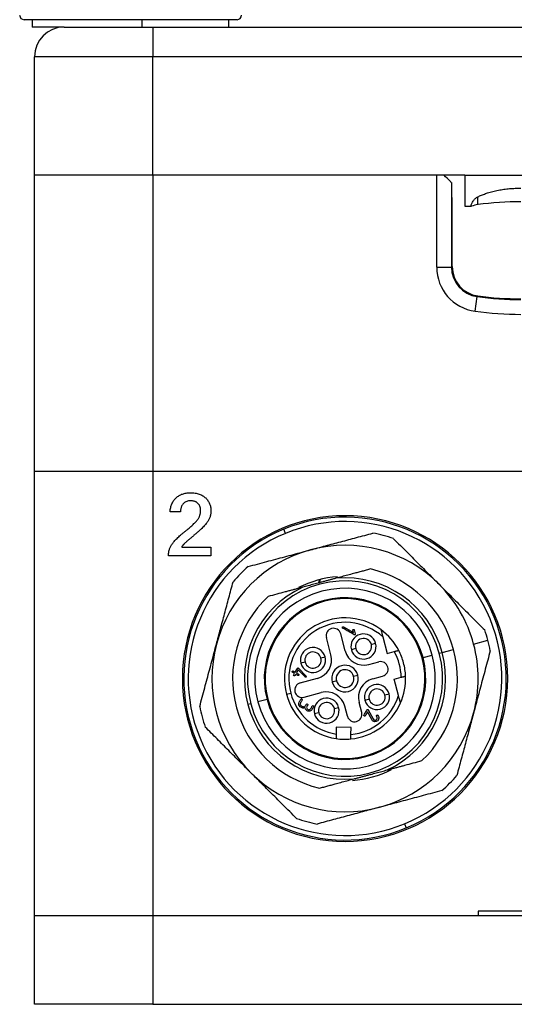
# Model space of a CAD drawing. Header units: inches. Extents: x 0.46 to 8.15, y 1.66 to 8.79.
# Tile 5 of 14: x 6.36 to 7.02, y 4.35 to 5.66. Entities that reach past the tile are written whole.
import ezdxf

# ---------------------------------------------------------------- set-up
doc = ezdxf.new("R2010")
doc.units = ezdxf.units.IN
doc.header["$MEASUREMENT"] = 0

msp = doc.modelspace()

# ---------------------------------------------------------------- linework, layer by layer
at = {"color": 7, "linetype": 'Continuous', "lineweight": 25}
for p, q in [((6.5012, 5.658), (6.3638, 5.658)), ((6.3746, 5.658), (6.3746, 5.6481)), ((6.6473, 5.658), (6.5012, 5.658)), ((6.5204, 5.658), (6.5204, 5.6481)), ((6.6364, 5.6481), (6.6364, 5.658)), ((6.417, 5.6481), (6.3746, 5.6481)), ((6.417, 5.6481), (6.5351, 5.6481)), ((6.5351, 5.6481), (6.5351, 5.6088)), ((6.5351, 5.6481), (7.5784, 5.6481)), ((6.3776, 5.4513), (6.3776, 5.6088)), ((6.5351, 5.6088), (6.3776, 5.6088)), ((6.5351, 5.4513), (6.5351, 5.6088)), ((7.5193, 5.6088), (6.5351, 5.6088)), ((6.5351, 5.4513), (6.3776, 5.4513)), ((6.3776, 5.0576), (6.3776, 5.4513)), ((6.9504, 5.4513), (6.5351, 5.4513)), ((6.5351, 5.4513), (6.5351, 5.0576)), ((6.913, 5.4513), (6.5351, 5.4513)), ((6.913, 5.3289), (6.913, 5.4513)), ((6.9504, 5.4513), (7.104, 5.4513)), ((6.9504, 5.4513), (6.9504, 5.4099)), ((6.9327, 5.4414), (6.9327, 5.3289)), ((6.9327, 5.4217), (6.9337, 5.4217)), ((6.9337, 5.3297), (6.9337, 5.4217)), ((6.9504, 5.4099), (6.9593, 5.4099)), ((6.913, 5.3289), (6.9327, 5.3289)), ((6.9641, 5.2704), (6.9668, 5.2899)), ((6.3776, 4.467), (6.3776, 5.0576)), ((6.3776, 5.0576), (6.5351, 5.0576)), ((6.5351, 5.0576), (6.5351, 4.467)), ((6.5351, 5.0576), (7.5193, 5.0576)), ((6.5718, 5.0036), (6.5581, 5.0036)), ((6.7117, 4.975), (6.7095, 4.9805)), ((6.5737, 4.9569), (6.6125, 4.9569)), ((6.6125, 4.9569), (6.6125, 4.9453)), ((6.6125, 4.9453), (6.556, 4.9453)), ((6.7566, 4.9134), (6.7558, 4.9093)), ((6.7889, 4.8507), (6.8022, 4.8431)), ((6.8022, 4.8431), (6.8014, 4.8462)), ((6.8033, 4.8467), (6.8047, 4.8414)), ((6.7723, 4.8137), (6.7662, 4.8365)), ((6.7913, 4.8188), (6.7852, 4.8416)), ((6.8414, 4.8373), (6.8472, 4.8154)), ((6.9621, 4.8278), (6.9811, 4.8329)), ((6.8051, 4.8218), (6.7994, 4.8203)), ((6.826, 4.8274), (6.8317, 4.8289)), ((6.8472, 4.8154), (6.8566, 4.8179)), ((6.9203, 4.8166), (6.9355, 4.8207)), ((6.7588, 4.8094), (6.7645, 4.8109)), ((6.8937, 4.8095), (6.8948, 4.8098)), ((6.8948, 4.8098), (6.907, 4.8131)), ((6.9165, 4.8156), (6.9203, 4.8166)), ((6.7247, 4.7904), (6.7277, 4.7955)), ((6.7287, 4.7934), (6.7264, 4.7894)), ((6.7378, 4.7841), (6.7287, 4.7934)), ((6.7292, 4.7957), (6.7392, 4.7854)), ((6.7379, 4.8038), (6.7322, 4.8023)), ((6.8227, 4.8007), (6.836, 4.8042)), ((6.7314, 4.7762), (6.7542, 4.7823)), ((6.7796, 4.7789), (6.7739, 4.7774)), ((6.8024, 4.785), (6.8081, 4.7866)), ((6.8278, 4.7816), (6.8411, 4.7852)), ((6.8564, 4.7812), (6.8658, 4.7837)), ((6.8623, 4.7593), (6.8564, 4.7812)), ((6.6872, 4.7542), (6.675, 4.7509)), ((6.6883, 4.7545), (6.6872, 4.7542)), ((6.713, 4.7611), (6.7187, 4.7626)), ((6.7365, 4.7572), (6.7593, 4.7633)), ((6.8231, 4.7546), (6.8174, 4.753)), ((6.8441, 4.7602), (6.8498, 4.7617)), ((6.6655, 4.7484), (6.6617, 4.7473)), ((6.7768, 4.7422), (6.7825, 4.7437)), ((6.7942, 4.7319), (6.7906, 4.7452)), ((6.8132, 4.737), (6.8097, 4.7503)), ((6.822, 4.7403), (6.8285, 4.7283)), ((6.7559, 4.7366), (6.7502, 4.735)), ((6.8266, 4.7275), (6.8211, 4.7379)), ((6.7794, 4.7173), (6.7792, 4.7081)), ((6.7991, 4.7168), (6.7794, 4.7173)), ((6.7989, 4.7076), (6.7991, 4.7168)), ((6.8703, 4.589), (6.8725, 4.5835)), ((6.3776, 4.3489), (6.3776, 4.467)), ((6.3776, 4.467), (6.5351, 4.467)), ((6.5351, 4.467), (6.5351, 4.3489)), ((6.5351, 4.467), (7.5193, 4.467)), ((7.0863, 4.4729), (6.9681, 4.4729)), ((6.9681, 4.4729), (6.9681, 4.467)), ((6.5351, 4.3489), (6.3776, 4.3489)), ((6.5351, 4.3489), (7.5193, 4.3489))]:
    msp.add_line(p, q, dxfattribs=at)
at = {"color": 7, "linetype": 'Continuous', "lineweight": 25, "flags": 128}
msp.add_lwpolyline([(6.7578, 4.9137), (6.7573, 4.9122), (6.7568, 4.9096)], dxfattribs=at)
at = {"color": 7, "linetype": 'Continuous', "lineweight": 25}
for centre, radius, start, end in [((6.3638, 5.6639), 0.00591, 180, 270), ((6.6473, 5.6639), 0.00591, 270, 0), ((6.417, 5.6088), 0.0394, 90, 180), ((6.9731, 5.373), 0.0394, 97.6126, 110.2591), ((7.0252, 4.9828), 0.4331, 90, 97.6126), ((6.9721, 5.3289), 0.0591, 180, 262.2414), ((6.9721, 5.3289), 0.0394, 180, 262.2414), ((6.9731, 5.3297), 0.0394, 180, 262.3859), ((7.0252, 5.719), 0.4331, 262.2414, 270), ((7.0252, 5.72), 0.4331, 262.3859, 270), ((7.0252, 5.719), 0.4528, 262.2414, 270), ((6.791, 4.782), 0.2165, 90, 270), ((6.791, 4.782), 0.2146, 292.3302, 112.3302), ((6.791, 4.782), 0.2087, 292.3302, 112.3302), ((6.791, 4.782), 0.2165, 270, 90), ((6.791, 4.782), 0.2146, 112.3302, 292.3302), ((6.791, 4.782), 0.2087, 112.3302, 292.3302), ((6.791, 4.782), 0.1969, 70.8412, 79.1573), ((6.791, 4.782), 0.1772, 104.9992, 164.9992), ((6.791, 4.782), 0.1772, 44.9992, 104.9992), ((6.791, 4.782), 0.1969, 130.8412, 139.1573), ((6.791, 4.782), 0.1496, 14.9992, 76.8327), ((6.791, 4.782), 0.1299, 14.9992, 194.9992), ((6.791, 4.782), 0.1358, 94.1566, 117.0654), ((6.791, 4.782), 0.1339, 14.9992, 95.161), ((6.791, 4.782), 0.1339, 114.8375, 194.9992), ((6.791, 4.782), 0.1201, 14.9992, 194.9992), ((6.791, 4.782), 0.1772, 14.9992, 44.9992), ((6.791, 4.782), 0.1496, 133.1658, 256.8327), ((6.791, 4.782), 0.1075, 14.9992, 194.9992), ((6.791, 4.782), 0.1063, 14.9992, 194.9992), ((6.791, 4.782), 0.0807, 53.694, 194.9992), ((6.791, 4.782), 0.0748, 47.6361, 194.9992), ((6.7757, 4.839), 0.00984, 14.9992, 194.9992), ((6.791, 4.782), 0.0807, 27.6796, 53.694), ((6.791, 4.782), 0.1969, 14.9992, 19.1573), ((6.8156, 4.8246), 0.0167, 14.9992, 194.9992), ((6.8156, 4.8246), 0.0108, 14.9992, 194.9992), ((6.791, 4.782), 0.1969, 10.8412, 14.9992), ((6.791, 4.782), 0.1772, 164.9992, 224.9992), ((6.7484, 4.8066), 0.0167, 14.9992, 194.9992), ((6.7484, 4.8066), 0.0108, 14.9992, 194.9992), ((6.816, 4.8254), 0.0256, 194.9992, 284.9992), ((6.8156, 4.8246), 0.0167, 194.9992, 14.9992), ((6.8156, 4.8246), 0.0108, 194.9992, 14.9992), ((6.791, 4.782), 0.0748, 1.299, 28.6995), ((6.791, 4.782), 0.0807, 14.9992, 27.6796), ((6.791, 4.782), 0.1496, 313.1658, 14.9992), ((6.791, 4.782), 0.1772, 344.9992, 14.9992), ((6.791, 4.782), 0.1299, 194.9992, 14.9992), ((6.791, 4.782), 0.1201, 194.9992, 14.9992), ((6.791, 4.782), 0.1075, 194.9992, 14.9992), ((6.791, 4.782), 0.1063, 194.9992, 14.9992), ((6.7484, 4.8066), 0.0167, 194.9992, 14.9992), ((6.7484, 4.8066), 0.0108, 194.9992, 14.9992), ((6.7476, 4.807), 0.0256, 284.9992, 14.9992), ((6.8385, 4.7947), 0.00984, 284.9992, 104.9992), ((6.791, 4.782), 0.1339, 294.8375, 14.9992), ((6.791, 4.782), 0.0177, 14.9992, 194.9992), ((6.791, 4.782), 0.0118, 14.9992, 194.9992), ((6.791, 4.782), 0.0807, 2.3188, 14.9992), ((6.791, 4.782), 0.0177, 194.9992, 14.9992), ((6.791, 4.782), 0.0118, 194.9992, 14.9992), ((6.8344, 4.7569), 0.0256, 104.9992, 194.9992), ((6.791, 4.782), 0.0807, 336.3045, 2.3188), ((6.7339, 4.7667), 0.00984, 104.9992, 194.9992), ((6.8336, 4.7574), 0.0167, 14.9992, 194.9992), ((6.8336, 4.7574), 0.0108, 14.9992, 194.9992), ((6.791, 4.782), 0.0807, 194.9992, 261.4945), ((6.791, 4.782), 0.0748, 194.9992, 260.9384), ((6.7339, 4.7667), 0.00984, 194.9992, 284.9992), ((6.7664, 4.7394), 0.0167, 14.9992, 194.9992), ((6.7659, 4.7386), 0.0256, 14.9992, 104.9992), ((6.791, 4.782), 0.0748, 276.0601, 342.3623), ((6.8336, 4.7574), 0.0167, 194.9992, 14.9992), ((6.8336, 4.7574), 0.0108, 194.9992, 14.9992), ((6.791, 4.782), 0.1969, 190.8412, 199.1573), ((6.791, 4.782), 0.1339, 194.9992, 275.161), ((6.7664, 4.7394), 0.0167, 194.9992, 14.9992), ((6.7664, 4.7394), 0.0108, 14.9992, 194.9992), ((6.7664, 4.7394), 0.0108, 194.9992, 14.9992), ((6.791, 4.782), 0.0807, 275.504, 336.3045), ((6.8037, 4.7344), 0.00984, 194.9992, 14.9992), ((6.791, 4.782), 0.1772, 284.9992, 344.9992), ((6.791, 4.782), 0.0807, 261.4945, 275.504), ((6.791, 4.782), 0.1358, 274.1637, 297.0654), ((6.791, 4.782), 0.1772, 224.9992, 284.9992), ((6.791, 4.782), 0.1969, 310.8412, 319.1573), ((6.791, 4.782), 0.1969, 250.8412, 259.1573)]:
    msp.add_arc(centre, radius, start, end, dxfattribs=at)
for points, knots in [([(6.9327, 5.4414), (6.9327, 5.4414), (6.9318, 5.4423), (6.9283, 5.4458), (6.9257, 5.4484), (6.9229, 5.4513)], [0, 0, 0, 0, 0.5, 0.5, 1, 1, 1, 1]), ([(6.9678, 5.4225), (6.9686, 5.4229), (6.9701, 5.4236), (6.9726, 5.4247), (6.9752, 5.4257), (6.9779, 5.4267), (6.982, 5.4281), (6.9878, 5.4297), (6.995, 5.4313), (7.0025, 5.4325), (7.01, 5.4334), (7.0176, 5.4339), (7.0227, 5.434), (7.0252, 5.434)], [0, 0, 0, 0, 0.0472951, 0.0957189, 0.1454076, 0.1964873, 0.249074, 0.3705298, 0.4990535, 0.6220138, 0.7495154, 0.8739372, 1, 1, 1, 1]), ([(6.9593, 5.4099), (6.9592, 5.4099), (6.9591, 5.41), (6.9589, 5.4101), (6.9589, 5.4104), (6.9589, 5.411), (6.959, 5.4119), (6.9596, 5.4135), (6.9606, 5.4154), (6.9619, 5.4174), (6.9633, 5.4191), (6.9646, 5.4204), (6.9661, 5.4216), (6.9673, 5.4222), (6.9678, 5.4225)], [0, 0, 0, 0, 0.0626403, 0.1249901, 0.1870958, 0.2490046, 0.3773509, 0.4988328, 0.6305478, 0.7488244, 0.8209531, 0.8861759, 0.945439, 1, 1, 1, 1]), ([(6.5581, 5.0036), (6.5582, 5.0046), (6.5584, 5.0065), (6.5589, 5.0093), (6.5596, 5.0119), (6.5606, 5.0144), (6.5617, 5.0166), (6.563, 5.0187), (6.5645, 5.0207), (6.5663, 5.0224), (6.5681, 5.024), (6.5702, 5.0253), (6.5724, 5.0265), (6.5747, 5.0274), (6.5771, 5.0281), (6.5797, 5.0286), (6.5825, 5.029), (6.5843, 5.029), (6.5853, 5.029)], [0, 0, 0, 0, 0.071673, 0.139654, 0.204537, 0.267134, 0.327996, 0.387176, 0.446092, 0.504901, 0.563698, 0.621971, 0.68089, 0.740672, 0.801732, 0.865024, 0.931116, 1, 1, 1, 1]), ([(6.5853, 5.029), (6.5864, 5.029), (6.5884, 5.029), (6.5914, 5.0286), (6.5943, 5.0281), (6.5969, 5.0274), (6.5994, 5.0264), (6.6016, 5.0252), (6.6037, 5.0238), (6.6055, 5.0221), (6.6072, 5.0204), (6.6086, 5.0185), (6.6098, 5.0165), (6.6108, 5.0145), (6.6116, 5.0124), (6.6121, 5.0101), (6.6125, 5.0078), (6.6125, 5.0062), (6.6125, 5.0054)], [0, 0, 0, 0, 0.078884, 0.153627, 0.224361, 0.291856, 0.356555, 0.419049, 0.480454, 0.541242, 0.600784, 0.658462, 0.715137, 0.771036, 0.826976, 0.883345, 0.940705, 1, 1, 1, 1]), ([(6.5851, 5.0184), (6.5842, 5.0184), (6.5826, 5.0183), (6.5803, 5.0177), (6.5782, 5.0166), (6.5765, 5.0154), (6.5753, 5.0142), (6.5745, 5.0131), (6.5738, 5.0119), (6.5732, 5.0105), (6.5727, 5.009), (6.5722, 5.0073), (6.572, 5.0055), (6.5718, 5.0042), (6.5718, 5.0036)], [0, 0, 0, 0, 0.108955, 0.215158, 0.321871, 0.432485, 0.490302, 0.550217, 0.61282, 0.679691, 0.751621, 0.828242, 0.911095, 1, 1, 1, 1]), ([(6.5988, 5.0053), (6.5988, 5.0058), (6.5987, 5.0068), (6.5986, 5.0082), (6.5983, 5.0095), (6.5979, 5.0108), (6.5974, 5.012), (6.5968, 5.0131), (6.596, 5.014), (6.5952, 5.015), (6.5943, 5.0158), (6.5932, 5.0165), (6.5921, 5.0171), (6.5909, 5.0176), (6.5895, 5.0179), (6.5881, 5.0182), (6.5866, 5.0184), (6.5856, 5.0184), (6.5851, 5.0184)], [0, 0, 0, 0, 0.06919, 0.13495, 0.198542, 0.259047, 0.317563, 0.37503, 0.432199, 0.48931, 0.547065, 0.605038, 0.664156, 0.725509, 0.789259, 0.855862, 0.926202, 1, 1, 1, 1]), ([(6.556, 4.9453), (6.556, 4.946), (6.556, 4.9474), (6.5563, 4.9495), (6.5566, 4.9515), (6.5571, 4.9535), (6.5578, 4.9554), (6.5586, 4.9573), (6.5596, 4.9591), (6.5607, 4.9609), (6.5621, 4.9626), (6.5636, 4.9645), (6.5654, 4.9664), (6.5674, 4.9685), (6.5696, 4.9706), (6.5721, 4.9728), (6.5748, 4.9751), (6.5777, 4.9774), (6.5806, 4.9797), (6.5833, 4.9819), (6.5857, 4.984), (6.5879, 4.986), (6.5899, 4.9879), (6.5916, 4.9896), (6.5931, 4.9912), (6.5944, 4.9927), (6.5954, 4.9941), (6.5963, 4.9956), (6.5971, 4.9971), (6.5977, 4.9987), (6.5982, 5.0003), (6.5985, 5.0019), (6.5987, 5.0036), (6.5988, 5.0047), (6.5988, 5.0053)], [0, 0, 0, 0, 0.0281246, 0.0555385, 0.0823454, 0.1089368, 0.1355414, 0.1619767, 0.1884854, 0.2154193, 0.2440064, 0.2753486, 0.3096334, 0.3467897, 0.3871752, 0.4303637, 0.4767119, 0.526221, 0.5755945, 0.6211946, 0.6633659, 0.7021019, 0.7374392, 0.7690909, 0.7973986, 0.8224275, 0.845353, 0.8678638, 0.8898163, 0.9117409, 0.9336336, 0.9554739, 0.9774944, 1, 1, 1, 1]), ([(6.6125, 5.0054), (6.6125, 5.0047), (6.6125, 5.0033), (6.6123, 5.0012), (6.6119, 4.9991), (6.6113, 4.9971), (6.6106, 4.9952), (6.6098, 4.9933), (6.6088, 4.9915), (6.6076, 4.9897), (6.6061, 4.9879), (6.6044, 4.9859), (6.6024, 4.9838), (6.6002, 4.9815), (6.5976, 4.9791), (6.5947, 4.9766), (6.5916, 4.9738), (6.5888, 4.9715), (6.5865, 4.9696), (6.5849, 4.9682), (6.5834, 4.9669), (6.582, 4.9657), (6.5807, 4.9646), (6.5795, 4.9635), (6.5784, 4.9625), (6.5775, 4.9616), (6.5766, 4.9608), (6.5759, 4.96), (6.5752, 4.9593), (6.5747, 4.9587), (6.5743, 4.9582), (6.574, 4.9577), (6.5738, 4.9573), (6.5737, 4.9571), (6.5737, 4.9569)], [0, 0, 0, 0, 0.033894, 0.066928, 0.099535, 0.131712, 0.16394, 0.195993, 0.228287, 0.261273, 0.296647, 0.336974, 0.381971, 0.432063, 0.487116, 0.546979, 0.61204, 0.681955, 0.71721, 0.750414, 0.781401, 0.81037, 0.837489, 0.862376, 0.885247, 0.905913, 0.924744, 0.941382, 0.956025, 0.968673, 0.979377, 0.987983, 0.99492, 1, 1, 1, 1]), ([(6.7451, 4.9531), (6.7484, 4.954), (6.755, 4.9558), (6.7651, 4.9585), (6.7752, 4.9612), (6.7855, 4.9639), (6.7959, 4.9667), (6.8065, 4.9696), (6.8172, 4.9724), (6.8244, 4.9744), (6.828, 4.9753)], [0, 0, 0, 0, 0.118957, 0.239585, 0.361913, 0.48597, 0.611782, 0.739374, 0.868772, 1, 1, 1, 1]), ([(6.8556, 4.9679), (6.8586, 4.9649), (6.8646, 4.9589), (6.8735, 4.95), (6.8823, 4.9412), (6.891, 4.9325), (6.8995, 4.924), (6.9079, 4.9156), (6.9135, 4.91), (6.9162, 4.9073)], [0, 0, 0, 0, 0.149825, 0.297264, 0.442355, 0.585133, 0.725639, 0.863914, 1, 1, 1, 1]), ([(6.6622, 4.9309), (6.6664, 4.932), (6.6745, 4.9342), (6.6867, 4.9375), (6.6988, 4.9407), (6.7106, 4.9439), (6.7223, 4.947), (6.7338, 4.9501), (6.7414, 4.9521), (6.7451, 4.9531)], [0, 0, 0, 0, 0.149825, 0.297264, 0.442355, 0.585133, 0.725639, 0.863914, 1, 1, 1, 1]), ([(6.8251, 4.9277), (6.8232, 4.9271), (6.8194, 4.9261), (6.8137, 4.9246), (6.8081, 4.9231), (6.8017, 4.9214), (6.7946, 4.9195), (6.7868, 4.9174), (6.7815, 4.916), (6.7789, 4.9153)], [0, 0, 0, 0, 0.128975, 0.255244, 0.379101, 0.500874, 0.671061, 0.83698, 1, 1, 1, 1]), ([(6.6198, 4.8278), (6.6207, 4.8311), (6.6225, 4.8378), (6.6252, 4.8478), (6.6279, 4.8579), (6.6307, 4.8682), (6.6335, 4.8787), (6.6363, 4.8892), (6.6392, 4.8999), (6.6411, 4.9071), (6.6421, 4.9107)], [0, 0, 0, 0, 0.118957, 0.239585, 0.361913, 0.48597, 0.611782, 0.739374, 0.868772, 1, 1, 1, 1]), ([(6.7789, 4.9153), (6.7775, 4.9149), (6.7745, 4.9141), (6.7701, 4.9129), (6.7657, 4.9118), (6.7613, 4.9106), (6.7559, 4.9091), (6.7495, 4.9074), (6.7421, 4.9054), (6.7372, 4.9041), (6.7348, 4.9035)], [0, 0, 0, 0, 0.100449, 0.20028, 0.29983, 0.399444, 0.49947, 0.666222, 0.83253, 1, 1, 1, 1]), ([(6.7348, 4.9035), (6.7332, 4.903), (6.7301, 4.9022), (6.7254, 4.9009), (6.7207, 4.8997), (6.716, 4.8984), (6.709, 4.8966), (6.6998, 4.8941), (6.6924, 4.8921), (6.6886, 4.8911)], [0, 0, 0, 0, 0.097645, 0.196059, 0.295551, 0.396418, 0.498934, 0.744394, 1, 1, 1, 1]), ([(6.9162, 4.9073), (6.9187, 4.9048), (6.9235, 4.9), (6.9309, 4.8927), (6.9383, 4.8852), (6.9458, 4.8777), (6.9535, 4.87), (6.9612, 4.8623), (6.969, 4.8545), (6.9743, 4.8492), (6.9769, 4.8466)], [0, 0, 0, 0, 0.118957, 0.239585, 0.361913, 0.48597, 0.611782, 0.739374, 0.868772, 1, 1, 1, 1]), ([(6.8047, 4.8414), (6.8049, 4.8407), (6.8045, 4.8403), (6.804, 4.84), (6.8039, 4.84), (6.8035, 4.8401), (6.8032, 4.8402), (6.8021, 4.8408), (6.7995, 4.8424), (6.7951, 4.8449), (6.7911, 4.8472), (6.7889, 4.8485), (6.788, 4.849), (6.7876, 4.8492), (6.7874, 4.8497), (6.7874, 4.8499), (6.7875, 4.8503), (6.7876, 4.8505), (6.7881, 4.851), (6.7885, 4.851), (6.7889, 4.8507)], [0, 0, 0, 0, 0.0625, 0.0625, 0.09375, 0.09375, 0.125, 0.125, 0.25, 0.5, 0.75, 0.8125, 0.8125, 0.875, 0.875, 0.90625, 0.90625, 0.9375, 0.9375, 1, 1, 1, 1]), ([(6.8014, 4.8462), (6.8013, 4.8464), (6.8014, 4.8467), (6.8017, 4.8472), (6.802, 4.8475), (6.8025, 4.8474), (6.803, 4.8472), (6.8032, 4.847), (6.8033, 4.8467)], [0, 0, 0, 0, 0.25, 0.25, 0.5, 0.75, 0.75, 1, 1, 1, 1]), ([(6.8388, 4.847), (6.8388, 4.847), (6.8388, 4.847), (6.8388, 4.8467), (6.8389, 4.8464), (6.8391, 4.8457), (6.8394, 4.8447), (6.8399, 4.843), (6.8405, 4.8404), (6.8411, 4.8384), (6.8414, 4.8373)], [0, 0, 0, 0, 0.058258, 0.117963, 0.181386, 0.250431, 0.364408, 0.500948, 0.733597, 1, 1, 1, 1]), ([(6.5976, 4.745), (6.5987, 4.7491), (6.6009, 4.7573), (6.6042, 4.7695), (6.6074, 4.7815), (6.6106, 4.7933), (6.6137, 4.805), (6.6168, 4.8165), (6.6188, 4.8241), (6.6198, 4.8278)], [0, 0, 0, 0, 0.1498245, 0.2972642, 0.4423546, 0.5851331, 0.7256391, 0.8639137, 1, 1, 1, 1]), ([(6.8566, 4.8179), (6.857, 4.818), (6.8577, 4.8182), (6.8588, 4.8185), (6.8598, 4.8188), (6.8607, 4.819), (6.8615, 4.8192), (6.862, 4.8194), (6.8624, 4.8195), (6.8624, 4.8195), (6.8624, 4.8195)], [0, 0, 0, 0, 0.1262866, 0.2486267, 0.3716966, 0.500093, 0.6212724, 0.7469751, 0.8732603, 1, 1, 1, 1]), ([(6.9843, 4.819), (6.9832, 4.8149), (6.981, 4.8067), (6.9777, 4.7945), (6.9745, 4.7825), (6.9713, 4.7706), (6.9682, 4.759), (6.9651, 4.7475), (6.9631, 4.7399), (6.9621, 4.7361)], [0, 0, 0, 0, 0.149825, 0.297264, 0.442355, 0.585133, 0.725639, 0.863914, 1, 1, 1, 1]), ([(6.7237, 4.7887), (6.723, 4.7891), (6.7223, 4.7895), (6.7212, 4.7902), (6.7209, 4.7904), (6.7206, 4.7909), (6.7206, 4.7912), (6.721, 4.7919), (6.7213, 4.7921), (6.7219, 4.7921), (6.7222, 4.7919), (6.7233, 4.7913), (6.724, 4.7908), (6.7247, 4.7904)], [0, 0, 0, 0, 0.25, 0.25, 0.375, 0.375, 0.5, 0.5, 0.625, 0.625, 0.75, 0.75, 1, 1, 1, 1]), ([(6.7277, 4.7955), (6.7279, 4.7959), (6.7282, 4.7961), (6.7286, 4.7961), (6.729, 4.7959), (6.7291, 4.7958), (6.7292, 4.7957)], [0, 0, 0, 0, 0.5, 0.75, 0.75, 1, 1, 1, 1]), ([(6.7254, 4.7877), (6.7251, 4.7872), (6.7248, 4.7866), (6.7241, 4.7855), (6.7237, 4.7854), (6.7225, 4.786), (6.7224, 4.7865), (6.7231, 4.7876), (6.7234, 4.7882), (6.7237, 4.7887)], [0, 0, 0, 0, 0.25, 0.25, 0.5, 0.5, 0.75, 0.75, 1, 1, 1, 1]), ([(6.7264, 4.7894), (6.7271, 4.789), (6.7278, 4.7886), (6.7289, 4.788), (6.7293, 4.7878), (6.7296, 4.7873), (6.7295, 4.787), (6.7291, 4.7863), (6.7289, 4.7861), (6.7283, 4.7861), (6.7279, 4.7863), (6.7269, 4.7869), (6.7261, 4.7873), (6.7254, 4.7877)], [0, 0, 0, 0, 0.25, 0.25, 0.375, 0.375, 0.5, 0.5, 0.625, 0.625, 0.75, 0.75, 1, 1, 1, 1]), ([(6.7392, 4.7854), (6.7394, 4.7852), (6.7395, 4.785), (6.7395, 4.7845), (6.7393, 4.7842), (6.739, 4.7838), (6.7388, 4.7837), (6.7383, 4.7837), (6.738, 4.7838), (6.7378, 4.7841)], [0, 0, 0, 0, 0.25, 0.25, 0.5, 0.5, 0.75, 0.75, 1, 1, 1, 1]), ([(6.8658, 4.7837), (6.8661, 4.7838), (6.8668, 4.784), (6.8677, 4.7842), (6.8686, 4.7844), (6.8693, 4.7846), (6.8703, 4.7849), (6.8714, 4.7852), (6.8715, 4.7852), (6.8716, 4.7852)], [0, 0, 0, 0, 0.116072, 0.224259, 0.324545, 0.416926, 0.501413, 0.755413, 1, 1, 1, 1]), ([(6.738, 4.7429), (6.7369, 4.7425), (6.7357, 4.7424), (6.7341, 4.7429), (6.7336, 4.7432), (6.7325, 4.7438), (6.732, 4.7441), (6.7305, 4.7451), (6.7299, 4.7461), (6.7293, 4.7484), (6.7294, 4.7495), (6.7302, 4.7511), (6.7305, 4.7517), (6.7311, 4.7527), (6.7314, 4.7533), (6.7319, 4.754), (6.732, 4.7543), (6.7324, 4.7547), (6.7326, 4.7549), (6.733, 4.7549), (6.7333, 4.7548), (6.7338, 4.7544), (6.7339, 4.7543), (6.734, 4.7536), (6.7336, 4.7531), (6.733, 4.752), (6.7327, 4.7515), (6.7321, 4.7504), (6.7317, 4.7499), (6.7314, 4.7488), (6.7313, 4.7483), (6.7315, 4.7477)], [0, 0, 0, 0, 0.125, 0.125, 0.1875, 0.1875, 0.25, 0.25, 0.375, 0.375, 0.5, 0.5, 0.5625, 0.5625, 0.625, 0.625, 0.65625, 0.65625, 0.6875, 0.6875, 0.71875, 0.71875, 0.75, 0.75, 0.8125, 0.8125, 0.875, 0.875, 0.9375, 0.9375, 1, 1, 1, 1]), ([(6.8649, 4.7495), (6.8649, 4.7496), (6.8649, 4.7496), (6.8648, 4.7498), (6.8647, 4.7502), (6.8646, 4.7508), (6.8644, 4.7515), (6.8641, 4.7523), (6.8637, 4.7538), (6.8631, 4.7561), (6.8626, 4.7582), (6.8623, 4.7593)], [0, 0, 0, 0, 0.059934, 0.12183, 0.187115, 0.256967, 0.332298, 0.413769, 0.501835, 0.724934, 1, 1, 1, 1]), ([(6.7315, 4.7477), (6.7316, 4.7471), (6.7319, 4.7467), (6.7327, 4.746), (6.7332, 4.7457), (6.7342, 4.7451), (6.7347, 4.7448), (6.7357, 4.7445), (6.7363, 4.7445), (6.7368, 4.7446)], [0, 0, 0, 0, 0.25, 0.25, 0.5, 0.5, 0.75, 0.75, 1, 1, 1, 1]), ([(6.7368, 4.7446), (6.7373, 4.7448), (6.7378, 4.745), (6.7385, 4.7457), (6.7387, 4.7462), (6.7391, 4.7469), (6.7393, 4.7471), (6.7395, 4.7476), (6.7397, 4.7478), (6.7401, 4.7483), (6.7405, 4.7483), (6.7414, 4.7478), (6.7416, 4.7474), (6.7414, 4.7468), (6.7412, 4.7466), (6.7409, 4.7461), (6.7408, 4.7459), (6.7404, 4.7452), (6.7401, 4.7447), (6.7399, 4.7438), (6.7399, 4.7433), (6.74, 4.7428)], [0, 0, 0, 0, 0.125, 0.125, 0.25, 0.25, 0.3125, 0.3125, 0.375, 0.375, 0.5, 0.5, 0.625, 0.625, 0.6875, 0.6875, 0.75, 0.75, 0.875, 0.875, 1, 1, 1, 1]), ([(6.74, 4.7428), (6.7402, 4.7421), (6.7405, 4.7416), (6.7415, 4.7408), (6.7422, 4.7406), (6.7434, 4.7406), (6.7441, 4.7408), (6.7451, 4.7415), (6.7454, 4.7421), (6.7461, 4.7432), (6.7466, 4.7441), (6.7471, 4.745), (6.7475, 4.7456), (6.7476, 4.7458), (6.7481, 4.746), (6.7483, 4.746), (6.7489, 4.7458), (6.7491, 4.7456), (6.7493, 4.7451), (6.7493, 4.7449), (6.749, 4.7443), (6.7488, 4.744), (6.7483, 4.7431), (6.748, 4.7426), (6.7473, 4.7414), (6.747, 4.7408), (6.7462, 4.7398), (6.7457, 4.7394), (6.7446, 4.7389), (6.7439, 4.7387), (6.7426, 4.7386), (6.742, 4.7386), (6.7408, 4.739), (6.7402, 4.7394), (6.7387, 4.7405), (6.7382, 4.7416), (6.738, 4.7429)], [0, 0, 0, 0, 0.0625, 0.0625, 0.125, 0.125, 0.1875, 0.1875, 0.25, 0.25, 0.3125, 0.34375, 0.34375, 0.375, 0.375, 0.40625, 0.40625, 0.4375, 0.4375, 0.46875, 0.46875, 0.5, 0.5, 0.5625, 0.5625, 0.625, 0.625, 0.6875, 0.6875, 0.75, 0.75, 0.8125, 0.8125, 0.875, 0.875, 1, 1, 1, 1]), ([(6.8211, 4.7379), (6.8203, 4.7364), (6.8194, 4.7349), (6.8183, 4.7331), (6.8181, 4.7326), (6.8177, 4.7321), (6.8174, 4.732), (6.8169, 4.7321), (6.8167, 4.7322), (6.8164, 4.7325), (6.8163, 4.7326), (6.8161, 4.733), (6.8162, 4.7334), (6.8173, 4.7352), (6.8186, 4.7374), (6.8199, 4.7396), (6.8205, 4.7407), (6.8208, 4.7409), (6.8214, 4.7409), (6.8218, 4.7407), (6.822, 4.7403)], [0, 0, 0, 0, 0.25, 0.25, 0.3125, 0.3125, 0.375, 0.375, 0.40625, 0.40625, 0.4375, 0.4375, 0.5, 0.5, 0.75, 0.875, 0.875, 0.9375, 0.9375, 1, 1, 1, 1]), ([(6.8324, 4.7248), (6.8313, 4.7245), (6.8302, 4.7246), (6.8282, 4.7255), (6.8273, 4.7263), (6.8266, 4.7275)], [0, 0, 0, 0, 0.5, 0.5, 1, 1, 1, 1]), ([(6.8285, 4.7283), (6.8289, 4.7275), (6.8296, 4.7269), (6.8307, 4.7266), (6.8311, 4.7266), (6.8319, 4.7267), (6.8323, 4.7268), (6.8333, 4.7274), (6.8338, 4.7281), (6.8341, 4.7298), (6.8338, 4.7308), (6.8331, 4.732)], [0, 0, 0, 0, 0.25, 0.25, 0.375, 0.375, 0.5, 0.5, 0.75, 0.75, 1, 1, 1, 1]), ([(6.8347, 4.7331), (6.8359, 4.7312), (6.8363, 4.7295), (6.8355, 4.7272), (6.835, 4.7265), (6.8339, 4.7254), (6.8332, 4.7251), (6.8324, 4.7248)], [0, 0, 0, 0, 0.5, 0.5, 0.75, 0.75, 1, 1, 1, 1]), ([(6.8331, 4.732), (6.8329, 4.7323), (6.8329, 4.7325), (6.8331, 4.733), (6.8332, 4.7333), (6.8336, 4.7335), (6.8338, 4.7336), (6.8343, 4.7335), (6.8346, 4.7333), (6.8347, 4.7331)], [0, 0, 0, 0, 0.25, 0.25, 0.5, 0.5, 0.75, 0.75, 1, 1, 1, 1]), ([(6.9621, 4.7361), (6.9612, 4.7328), (6.9594, 4.7262), (6.9568, 4.7162), (6.954, 4.706), (6.9513, 4.6957), (6.9485, 4.6853), (6.9456, 4.6747), (6.9428, 4.664), (6.9409, 4.6569), (6.9399, 4.6532)], [0, 0, 0, 0, 0.118957, 0.239585, 0.361913, 0.48597, 0.611782, 0.739374, 0.868772, 1, 1, 1, 1]), ([(6.6657, 4.6567), (6.6633, 4.6591), (6.6584, 4.664), (6.6511, 4.6713), (6.6437, 4.6787), (6.6361, 4.6863), (6.6285, 4.6939), (6.6208, 4.7017), (6.6129, 4.7095), (6.6077, 4.7147), (6.605, 4.7174)], [0, 0, 0, 0, 0.118957, 0.239585, 0.361913, 0.48597, 0.611782, 0.739374, 0.868772, 1, 1, 1, 1]), ([(6.7792, 4.7081), (6.7792, 4.7077), (6.7792, 4.707), (6.7791, 4.7058), (6.7791, 4.7048), (6.7791, 4.7036), (6.779, 4.7024), (6.779, 4.7022), (6.779, 4.7022)], [0, 0, 0, 0, 0.1260856, 0.2483087, 0.371554, 0.5005903, 0.7483028, 1, 1, 1, 1]), ([(6.7987, 4.7016), (6.7987, 4.7017), (6.7987, 4.7017), (6.7987, 4.7021), (6.7987, 4.7026), (6.7988, 4.7036), (6.7988, 4.7052), (6.7989, 4.7068), (6.7989, 4.7076)], [0, 0, 0, 0, 0.125906, 0.247983, 0.371311, 0.500822, 0.747984, 1, 1, 1, 1]), ([(6.803, 4.6487), (6.8045, 4.6491), (6.8074, 4.6498), (6.8118, 4.651), (6.8163, 4.6522), (6.8207, 4.6534), (6.8261, 4.6548), (6.8325, 4.6566), (6.8399, 4.6585), (6.8448, 4.6599), (6.8472, 4.6605)], [0, 0, 0, 0, 0.100673, 0.200724, 0.300492, 0.400325, 0.500572, 0.666956, 0.832901, 1, 1, 1, 1]), ([(6.8472, 4.6605), (6.8488, 4.6609), (6.8519, 4.6618), (6.8566, 4.663), (6.8613, 4.6643), (6.866, 4.6655), (6.8729, 4.6674), (6.8821, 4.6699), (6.8895, 4.6719), (6.8933, 4.6729)], [0, 0, 0, 0, 0.097645, 0.196059, 0.295551, 0.396418, 0.498934, 0.744394, 1, 1, 1, 1]), ([(6.7264, 4.596), (6.7233, 4.5991), (6.7174, 4.605), (6.7084, 4.614), (6.6996, 4.6228), (6.691, 4.6314), (6.6824, 4.64), (6.674, 4.6484), (6.6685, 4.6539), (6.6657, 4.6567)], [0, 0, 0, 0, 0.149825, 0.297264, 0.442355, 0.585133, 0.725639, 0.863914, 1, 1, 1, 1]), ([(6.7569, 4.6363), (6.7588, 4.6368), (6.7626, 4.6378), (6.7682, 4.6393), (6.7739, 4.6408), (6.7802, 4.6426), (6.7873, 4.6445), (6.7952, 4.6466), (6.8004, 4.648), (6.803, 4.6487)], [0, 0, 0, 0, 0.128975, 0.255244, 0.379101, 0.500874, 0.671061, 0.83698, 1, 1, 1, 1]), ([(6.9197, 4.6331), (6.9156, 4.632), (6.9074, 4.6298), (6.8952, 4.6265), (6.8832, 4.6233), (6.8713, 4.6201), (6.8597, 4.617), (6.8482, 4.6139), (6.8406, 4.6119), (6.8368, 4.6109)], [0, 0, 0, 0, 0.149825, 0.297264, 0.442355, 0.585133, 0.725639, 0.863914, 1, 1, 1, 1]), ([(6.8368, 4.6109), (6.8335, 4.61), (6.8269, 4.6082), (6.8169, 4.6055), (6.8067, 4.6028), (6.7964, 4.6), (6.786, 4.5972), (6.7754, 4.5944), (6.7647, 4.5915), (6.7576, 4.5896), (6.7539, 4.5886)], [0, 0, 0, 0, 0.118957, 0.239585, 0.361913, 0.48597, 0.611782, 0.739374, 0.868772, 1, 1, 1, 1])]:
    msp.add_open_spline(points, degree=3, knots=knots, dxfattribs=at)
msp.add_open_spline([(6.9678, 5.412), (6.9678, 5.412), (6.9678, 5.4158), (6.9678, 5.4225)], degree=3, dxfattribs=at)

doc.saveas('drawing.dxf')
